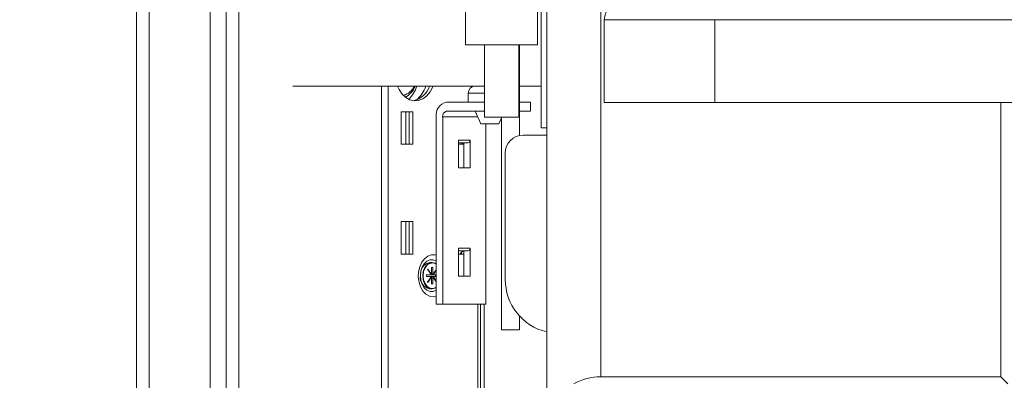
# Model space of a CAD drawing. Header units: millimetres. Extents: x 0 to 420, y 0 to 297.
# Tile 25 of 131: x 83 to 96, y 180 to 185. Entities that reach past the tile are written whole.
import ezdxf

# ---------------------------------------------------------------- set-up
doc = ezdxf.new("R2010")
doc.units = ezdxf.units.MM
doc.layers.add('0COTES', color=5, linetype='Continuous')
doc.styles.add('SLDTEXTSTYLE0', font='TXT', dxfattribs={"width": 0.75})
doc.dimstyles.new('SLDDIMSTYLE0', dxfattribs={"dimtxt": 3.5, "dimasz": 3.302, "dimexe": 0, "dimexo": 0.0625, "dimgap": 0.875, "dimtad": 1, "dimdec": 0, "dimlfac": 20, "dimrnd": 1e-09, "dimzin": 12, "dimdsep": 46, "dimtxsty": 'SLDTEXTSTYLE0', "dimsah": 1, "dimcen": 0.09, "dimadec": 0, "dimazin": 3, "dimtfac": 1, "dimtdec": 0, "dimtofl": 0, "dimtmove": 0, "dimatfit": 3, "dimfxl": 0, "dimfrac": 2, "dimtolj": 1, "dimtzin": 12, "dimarcsym": 0})

# ---------------------------------------------------------------- blocks, each defined once
blk = doc.blocks.new('_D_9')
at = {"layer": '0COTES'}
for p, q in [((119.067, 179.776), (119.067, 162.843)), ((32.948, 179.201), (32.948, 162.843)), ((32.948, 163.843), (119.067, 163.843))]:
    blk.add_line(p, q, dxfattribs=at)
for points in [[(32.948, 163.843), (36.25, 163.335), (36.25, 164.351)], [(119.067, 163.843), (115.765, 164.351), (115.765, 163.335)]]:
    blk.add_solid(points, dxfattribs=at)
at = {"layer": '0COTES', "insert": (72.32, 168.355), "char_height": 3.5, "attachment_point": 1, "style": 'SLDTEXTSTYLE0'}
blk.add_mtext('1722', dxfattribs=at)

msp = doc.modelspace()

# ---------------------------------------------------------------- linework, layer by layer
at = {"color": 7, "linetype": 'Continuous', "lineweight": 18}
for p, q in [((85.199, 209.026), (85.199, 180.026)), ((90.617, 180.201), (90.617, 209.001)), ((84.352, 179.676), (84.352, 208.676)), ((85.419, 179.676), (85.419, 208.676)), ((84.175, 179.776), (84.175, 208.576)), ((85.596, 179.776), (85.596, 208.576)), ((89.792, 203.301), (89.792, 183.651)), ((89.867, 203.301), (89.867, 183.651)), ((88.742, 186.051), (88.742, 184.801)), ((89.742, 184.801), (89.742, 186.051)), ((90.667, 185.151), (90.667, 184.001)), ((92.2, 185.151), (90.667, 185.151)), ((92.2, 185.151), (92.2, 184.001)), ((116.734, 185.151), (92.2, 185.151)), ((89.242, 184.801), (88.742, 184.801)), ((89.004, 184.801), (89.004, 183.801)), ((89.742, 184.801), (89.242, 184.801)), ((89.479, 183.801), (89.479, 184.801)), ((89.492, 184.801), (89.492, 183.546)), ((86.346, 184.231), (89.004, 184.231)), ((87.576, 184.231), (87.576, 180.026)), ((89.492, 184.231), (89.792, 184.231)), ((88.778, 184.131), (88.778, 184.006)), ((89.004, 184.006), (88.477, 184.006)), ((89.644, 184.006), (89.492, 184.006)), ((89.644, 184.006), (89.644, 183.881)), ((90.667, 184.001), (92.2, 184.001)), ((92.2, 184.001), (116.734, 184.001)), ((96.167, 180.201), (96.167, 184.001)), ((87.85, 183.876), (88.009, 183.876)), ((87.85, 183.426), (87.85, 183.876)), ((87.911, 183.876), (87.911, 183.426)), ((87.959, 183.876), (87.959, 183.426)), ((88.009, 183.876), (88.009, 183.426)), ((88.336, 183.806), (88.336, 181.206)), ((88.424, 183.806), (88.424, 181.206)), ((89.004, 183.881), (88.477, 183.881)), ((88.875, 183.881), (88.953, 183.706)), ((89.242, 183.801), (89.004, 183.801)), ((89.203, 183.706), (89.242, 183.792)), ((89.479, 183.801), (89.242, 183.801)), ((89.242, 183.801), (89.242, 180.851)), ((89.644, 183.881), (89.492, 183.881)), ((88.99, 183.706), (88.953, 183.706)), ((88.99, 183.706), (89.203, 183.706)), ((89.025, 183.706), (89.025, 181.206)), ((89.792, 183.651), (89.867, 183.651)), ((89.867, 183.651), (89.867, 179.751)), ((88.645, 183.483), (88.804, 183.483)), ((88.645, 183.483), (88.645, 183.096)), ((88.804, 183.096), (88.804, 183.483)), ((89.542, 183.551), (89.867, 183.551)), ((88.009, 183.426), (87.85, 183.426)), ((88.778, 183.446), (88.645, 183.446)), ((88.716, 183.426), (88.645, 183.426)), ((88.716, 183.444), (88.716, 183.096)), ((89.292, 181.551), (89.292, 183.301)), ((88.645, 183.096), (88.804, 183.096)), ((87.85, 182.351), (88.009, 182.351)), ((87.85, 181.901), (87.85, 182.351)), ((87.911, 182.351), (87.911, 181.901)), ((87.959, 182.351), (87.959, 181.901)), ((88.009, 182.351), (88.009, 181.901)), ((88.645, 181.983), (88.804, 181.983)), ((88.645, 181.983), (88.645, 181.596)), ((88.804, 181.596), (88.804, 181.983)), ((88.009, 181.901), (87.85, 181.901)), ((88.778, 181.946), (88.645, 181.946)), ((88.716, 181.901), (88.645, 181.901)), ((88.684, 181.925), (88.684, 181.901)), ((88.716, 181.944), (88.716, 181.596)), ((88.276, 181.784), (88.244, 181.784)), ((88.288, 181.714), (88.27, 181.714)), ((88.27, 181.714), (88.27, 181.617)), ((88.288, 181.617), (88.288, 181.714)), ((88.115, 181.601), (88.121, 181.541)), ((88.2, 181.614), (88.2, 181.589)), ((88.268, 181.614), (88.2, 181.614)), ((88.2, 181.589), (88.268, 181.589)), ((88.217, 181.693), (88.214, 181.69)), ((88.214, 181.69), (88.268, 181.614)), ((88.268, 181.589), (88.214, 181.513)), ((88.27, 181.617), (88.217, 181.693)), ((88.217, 181.509), (88.27, 181.585)), ((88.27, 181.617), (88.265, 181.617)), ((88.265, 181.585), (88.27, 181.585)), ((88.268, 181.614), (88.27, 181.614)), ((88.268, 181.589), (88.27, 181.589)), ((88.27, 181.614), (88.27, 181.617)), ((88.27, 181.617), (88.288, 181.617)), ((88.273, 181.614), (88.27, 181.614)), ((88.27, 181.585), (88.27, 181.589)), ((88.27, 181.589), (88.273, 181.589)), ((88.27, 181.585), (88.27, 181.489)), ((88.288, 181.585), (88.27, 181.585)), ((88.273, 181.614), (88.275, 181.617)), ((88.29, 181.614), (88.273, 181.614)), ((88.275, 181.585), (88.273, 181.589)), ((88.273, 181.589), (88.29, 181.589)), ((88.336, 181.685), (88.288, 181.617)), ((88.288, 181.489), (88.288, 181.585)), ((88.288, 181.585), (88.336, 181.518)), ((88.29, 181.614), (88.336, 181.678)), ((88.336, 181.614), (88.29, 181.614)), ((88.336, 181.525), (88.29, 181.589)), ((88.29, 181.589), (88.336, 181.589)), ((88.323, 181.589), (88.323, 181.614)), ((88.645, 181.596), (88.804, 181.596)), ((88.214, 181.513), (88.217, 181.509)), ((88.27, 181.489), (88.288, 181.489)), ((88.244, 181.419), (88.276, 181.419)), ((88.424, 181.206), (88.336, 181.206)), ((89.025, 181.206), (88.424, 181.206)), ((88.949, 180.026), (88.949, 181.206)), ((88.999, 181.206), (88.999, 180.026)), ((89.492, 181.041), (89.492, 180.851)), ((89.492, 180.851), (89.242, 180.851)), ((96.167, 180.201), (90.617, 180.201)), ((96.267, 180.101), (96.167, 180.201))]:
    msp.add_line(p, q, dxfattribs=at)
at = {"color": 8, "linetype": 'Continuous', "lineweight": 18}
for p, q in [((87.669, 184.231), (87.669, 180.026)), ((88.778, 184.131), (88.866, 184.131)), ((88.866, 184.131), (89.004, 184.131)), ((88.909, 183.806), (88.424, 183.806)), ((88.914, 181.206), (88.914, 180.026))]:
    msp.add_line(p, q, dxfattribs=at)
at = {"color": 7, "linetype": 'Continuous', "lineweight": 18, "flags": 128}
for points in [[(88.291, 184.231), (88.286, 184.22), (88.249, 184.151), (88.203, 184.095), (88.149, 184.055), (88.09, 184.031), (88.029, 184.027), (87.968, 184.041), (87.912, 184.073), (87.861, 184.121), (87.819, 184.184), (87.797, 184.231)], [(88.147, 181.601), (88.153, 181.658), (88.171, 181.708), (88.2, 181.749), (88.236, 181.775), (88.276, 181.784), (88.315, 181.775), (88.336, 181.763)], [(88.336, 181.76), (88.33, 181.764), (88.29, 181.778), (88.248, 181.773), (88.21, 181.75), (88.18, 181.71), (88.16, 181.659), (88.154, 181.601)], [(88.122, 181.67), (88.121, 181.663), (88.115, 181.601)], [(88.336, 181.44), (88.315, 181.428), (88.276, 181.419), (88.236, 181.428), (88.2, 181.454), (88.171, 181.494), (88.153, 181.545), (88.147, 181.601)], [(88.154, 181.601), (88.16, 181.544), (88.18, 181.492), (88.21, 181.453), (88.248, 181.429), (88.29, 181.424), (88.33, 181.439), (88.336, 181.443)]]:
    msp.add_lwpolyline(points, dxfattribs=at)
at = {"color": 8, "linetype": 'Continuous', "lineweight": 18, "flags": 128}
for points in [[(88.336, 181.317), (88.292, 181.31), (88.24, 181.319), (88.192, 181.346), (88.15, 181.389), (88.118, 181.445), (88.096, 181.511), (88.086, 181.583), (88.089, 181.656), (88.105, 181.725), (88.133, 181.787), (88.17, 181.837), (88.216, 181.872), (88.266, 181.89), (88.317, 181.89), (88.336, 181.886)], [(88.336, 181.802), (88.336, 181.802), (88.293, 181.82), (88.249, 181.82), (88.206, 181.802), (88.169, 181.768), (88.14, 181.721), (88.122, 181.67)], [(88.121, 181.541), (88.121, 181.539), (88.14, 181.482), (88.169, 181.434), (88.206, 181.4), (88.249, 181.383), (88.293, 181.383), (88.336, 181.4), (88.336, 181.4)]]:
    msp.add_lwpolyline(points, dxfattribs=at)
at = {"color": 7, "linetype": 'Continuous', "lineweight": 18}
for centre, radius, start, end in [((90.917, 185.151), 0.25, 90, 180), ((87.826, 184.325), 0.227, 282.871, 335.3948), ((87.749, 184.345), 0.313, 300.5029, 338.5385), ((87.648, 184.365), 0.439, 313.8291, 342.1998), ((87.955, 184.321), 0.3, 282.3988, 342.4465), ((87.778, 184.361), 0.431, 311.5297, 342.3488), ((88.878, 184.131), 0.1, 90, 180), ((88.512, 183.831), 0.179, 101.4168, 188.0471), ((88.49, 183.815), 0.067, 101.4168, 188.0473), ((88.771, 183.478), 0.0335, 281.4162, 8.0476), ((89.542, 183.301), 0.25, 90, 180), ((88.733, 183.377), 0.0691, 104.8988, 134.6475), ((88.73, 183.388), 0.057, 90.0438, 104.026), ((88.771, 181.978), 0.0335, 281.4167, 8.0471), ((88.741, 181.865), 0.083, 107.5433, 153.9097), ((88.73, 181.888), 0.057, 90.0414, 104.0284), ((88.278, 181.623), 0.164, 101.9951, 186.1017), ((88.273, 181.576), 0.16, 172.1891, 259.371), ((90.042, 181.551), 0.75, 180, 256.5066), ((90.617, 179.451), 0.75, 90, 119.9264)]:
    msp.add_arc(centre, radius, start, end, dxfattribs=at)

# ---------------------------------------------------------------- dimensions: what is measured, and where the dimension line sits
at = {"layer": '0COTES'}
dim = msp.add_linear_dim(base=(119.067, 163.843), p1=(32.948, 180.201), p2=(119.067, 180.776), dimstyle='SLDDIMSTYLE0', dxfattribs=at)
dim.commit()
dim.dimension.update_dxf_attribs({"geometry": '_D_9', "text_midpoint": (77.492, 163.843), "dimtype": 160})

doc.saveas('drawing.dxf')
